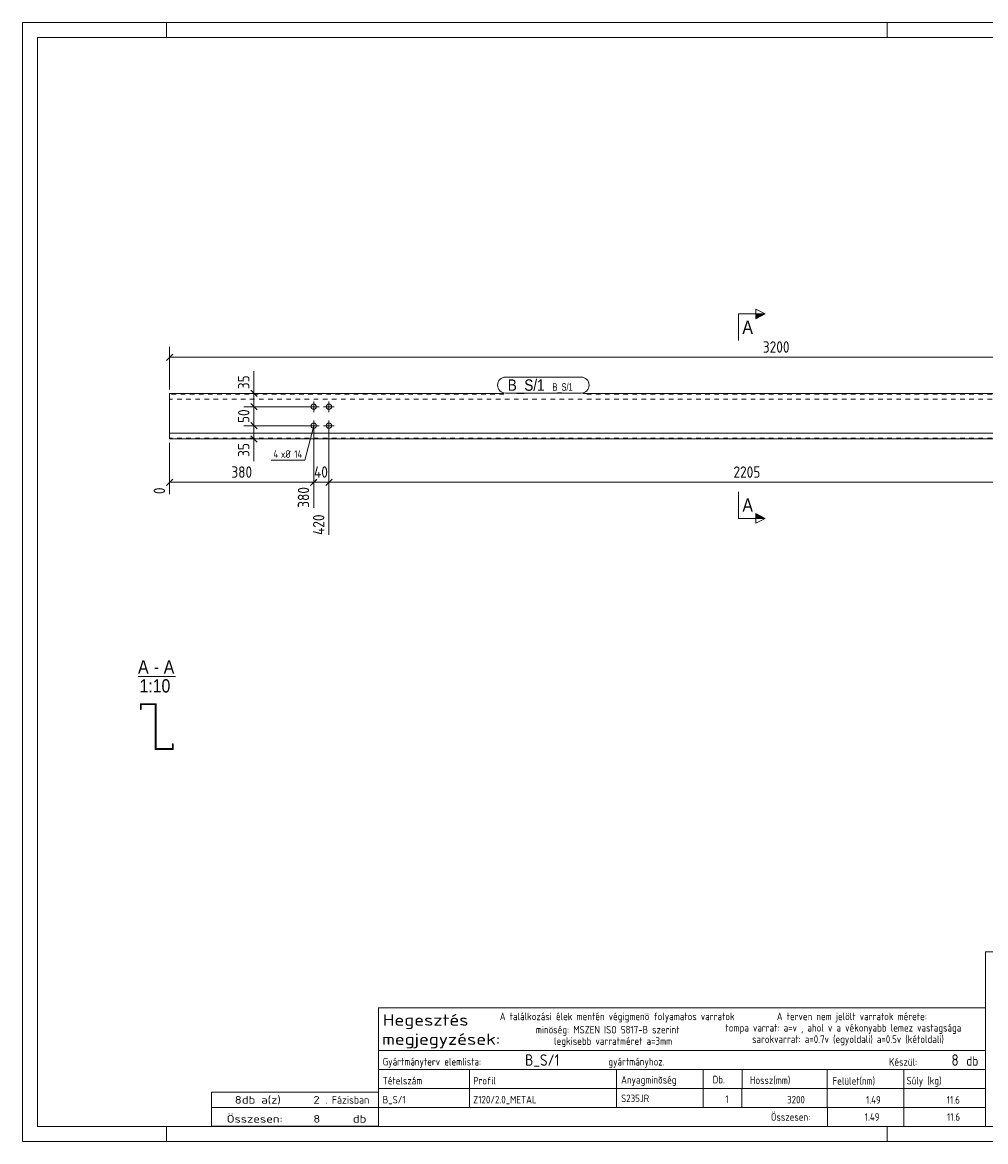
# Model space of a CAD drawing. Header units: millimetres. Extents: x 1 to 419, y 1 to 296.
# Tile 1 of 2: x 1 to 255, y 1 to 296. Entities that reach past the tile are written whole.
import ezdxf

# ---------------------------------------------------------------- set-up
doc = ezdxf.new("R2010")
doc.units = ezdxf.units.MM
doc.header["$LTSCALE"] = 0.6
doc.linetypes.add('XKITLINE00', pattern=[0])
doc.linetypes.add('XKITLINE02', pattern=[4, 2, -2])
for name, color, linetype, lineweight in [('Bolt', 7, 'Continuous', 0), ('BoltMark', 3, 'Continuous', 0), ('DrawingSheet', 5, 'Continuous', 0), ('OtherObjectType', 1, 'Continuous', 0), ('Part', 2, 'Continuous', 0), ('PartMark', 3, 'Continuous', 0), ('Section', 6, 'Continuous', 0), ('Z-DIMENSIONS', 1, 'Continuous', 0)]:
    doc.layers.add(name, color=color, linetype=linetype, lineweight=lineweight)
doc.styles.add('ARIAL', font='ARIAL.TTF')
doc.styles.add('ISOCPEUR', font='ISOCPEUR.TTF')
doc.styles.add('ROMSIM', font='ARIAL.TTF')

msp = doc.modelspace()

# ---------------------------------------------------------------- hatches: boundary and pattern name
at = {"layer": 'Section'}
for points in [[(194.3, 219.14), (196.8, 219.14), (194.3, 217.89)], [(194.3, 166.53), (196.8, 165.28), (194.3, 165.28)]]:
    msp.add_hatch(color=6, dxfattribs=at).paths.add_polyline_path(points, flags=17)

# ---------------------------------------------------------------- linework, layer by layer
at = {"layer": 'Bolt', "color": 3, "linetype": 'XKITLINE00', "lineweight": 0}
for p, q in [((77.8, 193.3), (77.8, 196.1)), ((81.8, 193.3), (81.8, 196.1)), ((76.4, 194.7), (79.2, 194.7)), ((80.4, 194.7), (83.2, 194.7)), ((76.4, 189.7), (79.2, 189.7)), ((77.8, 188.3), (77.8, 191.1)), ((80.4, 189.7), (83.2, 189.7)), ((81.8, 188.3), (81.8, 191.1))]:
    msp.add_line(p, q, dxfattribs=at)
for centre in [(77.8, 194.7), (81.8, 194.7), (77.8, 189.7), (81.8, 189.7)]:
    msp.add_circle(centre, 0.7, dxfattribs=at)
at = {"layer": 'BoltMark', "color": 4, "linetype": 'XKITLINE00', "lineweight": 0}
for p in [(77.8, 189.7), (66.56, 180.62)]:
    msp.add_line(p, (75.49, 180.62), dxfattribs=at)
at = {"layer": 'DrawingSheet', "color": 2, "linetype": 'XKITLINE00', "lineweight": 0}
for p, q in [((419, 296), (1, 296)), ((1, 296), (1, 1)), ((39, 292), (39, 296)), ((229, 292), (229, 296)), ((39, 1), (39, 5)), ((229, 1), (229, 5)), ((1, 1), (419, 1))]:
    msp.add_line(p, q, dxfattribs=at)
at = {"layer": 'DrawingSheet', "color": 3, "linetype": 'XKITLINE00', "lineweight": 0}
for p, q in [((415, 292), (5, 292)), ((5, 292), (5, 5)), ((5, 5), (415, 5))]:
    msp.add_line(p, q, dxfattribs=at)
at = {"layer": 'OtherObjectType', "color": 6, "linetype": 'XKITLINE00', "lineweight": 0}
msp.add_line((31.5, 123.63), (41.38, 123.63), dxfattribs=at)
at = {"layer": 'OtherObjectType', "color": 7, "linetype": 'XKITLINE00', "lineweight": 0}
for p, q in [((254.84, 51.05), (254.84, 6.75)), ((254.84, 51.05), (415, 51.05)), ((94.84, 25), (94.84, 36.25)), ((94.84, 36.25), (254.84, 36.25)), ((254.84, 36.25), (254.84, 25)), ((94.84, 25), (254.84, 25)), ((94.84, 25), (254.84, 25)), ((94.84, 25), (94.84, 20)), ((254.84, 25), (254.84, 20)), ((94.84, 20), (254.84, 20)), ((94.84, 20), (94.84, 15)), ((118.84, 20), (118.84, 15)), ((157.61, 15), (157.61, 20)), ((180.5, 20), (180.5, 15)), ((190.7, 20), (190.7, 15.12)), ((213.15, 20), (213.15, 15)), ((233.33, 20), (233.33, 15)), ((254.84, 20), (254.84, 15)), ((94.84, 15), (254.84, 15)), ((94.84, 15), (94.84, 10)), ((118.84, 15), (118.84, 10)), ((157.61, 10), (157.61, 15)), ((180.5, 15), (180.5, 10)), ((190.67, 15), (190.67, 10)), ((213.18, 15), (213.18, 10)), ((233.33, 15), (233.33, 10)), ((254.84, 15), (254.84, 10)), ((50.84, 10), (50.84, 14)), ((50.84, 14), (94.84, 14)), ((94.84, 10), (94.84, 14)), ((50.84, 10), (94.84, 10)), ((50.85, 5.02), (50.84, 9.99)), ((50.84, 9.98), (94.74, 9.98)), ((94.84, 10), (254.84, 10)), ((94.84, 10), (94.84, 5)), ((213.19, 10), (213.19, 5)), ((233.31, 10), (233.31, 5)), ((254.84, 10), (254.84, 5)), ((50.89, 5.03), (94.79, 5.03)), ((94.84, 5), (254.84, 5))]:
    msp.add_line(p, q, dxfattribs=at)
at = {"layer": 'Part', "color": 2, "linetype": 'XKITLINE00', "lineweight": 0}
for p, q in [((39.8, 186.2), (39.8, 198.2)), ((127.95, 198.2), (39.8, 198.2)), ((359.8, 198.2), (148.7, 198.2)), ((359.8, 187.7), (39.8, 187.7)), ((39.8, 186.2), (359.8, 186.2)), ((32.14, 114.88), (32.14, 116.38)), ((32.14, 116.38), (36.24, 116.38)), ((36.04, 116.18), (32.34, 116.18)), ((32.34, 116.18), (32.34, 114.88)), ((36.04, 104.38), (36.04, 116.18)), ((36.24, 116.38), (36.24, 104.58)), ((32.34, 114.88), (32.14, 114.88)), ((40.74, 104.38), (36.04, 104.38)), ((36.24, 104.58), (40.54, 104.58)), ((40.54, 105.88), (40.74, 105.88)), ((40.54, 104.58), (40.54, 105.88)), ((40.74, 105.88), (40.74, 104.38))]:
    msp.add_line(p, q, dxfattribs=at)
at = {"layer": 'Part', "color": 7, "linetype": 'XKITLINE02', "lineweight": 0}
for p, q in [((127.95, 198), (39.8, 198)), ((359.8, 198), (148.7, 198)), ((359.8, 196.7), (39.8, 196.7)), ((359.8, 186.4), (39.8, 186.4))]:
    msp.add_line(p, q, dxfattribs=at)
at = {"layer": 'Part', "color": 11, "linetype": 'XKITLINE00', "lineweight": 0}
for p, q in [((32.16, 114.88), (32.34, 115.06)), ((33.46, 116.18), (33.66, 116.38)), ((35.39, 116.18), (35.59, 116.38)), ((36.04, 112.97), (36.24, 113.17)), ((36.04, 111.04), (36.24, 111.24)), ((36.04, 107.17), (36.24, 107.37)), ((36.04, 105.24), (36.24, 105.44)), ((39.04, 104.38), (39.24, 104.58))]:
    msp.add_line(p, q, dxfattribs=at)
at = {"layer": 'PartMark', "color": 7, "linetype": 'XKITLINE00', "lineweight": 0}
for p, q in [((128.35, 202.5), (148.3, 202.5)), ((128.35, 198.3), (148.3, 198.3))]:
    msp.add_line(p, q, dxfattribs=at)
for centre, start, end in [((128.35, 200.4), 90, 270), ((148.3, 200.4), 270, 90)]:
    msp.add_arc(centre, 2.1, start, end, dxfattribs=at)
at = {"layer": 'Section', "color": 6, "linetype": 'XKITLINE00', "lineweight": 0}
for p, q in [((189.8, 219.14), (189.8, 212.14)), ((189.8, 219.14), (196.8, 219.14)), ((194.3, 217.89), (194.3, 220.39)), ((194.3, 220.39), (196.8, 219.14)), ((196.8, 219.14), (194.3, 217.89)), ((189.8, 165.28), (189.8, 172.28)), ((189.8, 165.28), (196.8, 165.28)), ((196.8, 165.28), (194.3, 166.53)), ((194.3, 166.53), (194.3, 164.03)), ((196.8, 165.28), (194.3, 164.03))]:
    msp.add_line(p, q, dxfattribs=at)
at = {"layer": 'Z-DIMENSIONS', "color": 7, "linetype": 'XKITLINE00', "lineweight": 0}
for p, q in [((39.8, 199.2), (39.8, 210.44)), ((40.65, 208.58), (38.95, 206.89)), ((39.8, 207.74), (359.8, 207.74)), ((62.04, 198.2), (62.04, 204.06)), ((62.04, 198.2), (62.04, 204.06)), ((76.8, 198.2), (59.34, 198.2)), ((61.19, 199.05), (62.89, 197.35)), ((62.04, 194.7), (62.04, 198.2)), ((76.8, 194.7), (59.34, 194.7)), ((76.8, 194.7), (59.34, 194.7)), ((61.19, 195.55), (62.89, 193.85)), ((61.19, 195.55), (62.89, 193.85)), ((62.04, 189.7), (62.04, 194.7)), ((76.8, 189.7), (59.34, 189.7)), ((76.8, 189.7), (59.34, 189.7)), ((61.19, 190.55), (62.89, 188.85)), ((61.44, 190.3), (62.89, 188.85)), ((62.04, 186.2), (62.04, 189.7)), ((76.8, 186.2), (59.34, 186.2)), ((61.19, 187.05), (62.89, 185.35)), ((62.04, 186.2), (62.04, 180.34)), ((62.04, 186.2), (62.04, 180.34)), ((77.8, 188.7), (77.8, 179.58)), ((77.8, 188.7), (77.8, 168.06)), ((81.8, 188.7), (81.8, 160.9)), ((81.8, 188.7), (81.8, 179.58)), ((39.8, 185.2), (39.8, 171.67)), ((40.65, 175.62), (38.95, 173.93)), ((39.8, 174.78), (77.8, 174.78)), ((78.4, 175.38), (76.95, 173.93)), ((78.65, 175.62), (77.1, 174.08)), ((77.8, 175.38), (77.8, 168.06)), ((77.8, 174.78), (81.8, 174.78)), ((82.65, 175.62), (80.95, 173.93)), ((82.65, 175.62), (80.95, 173.93)), ((81.8, 175.38), (81.8, 160.9)), ((81.8, 174.78), (302.3, 174.78))]:
    msp.add_line(p, q, dxfattribs=at)
at = {"layer": 'Z-DIMENSIONS', "color": 3}
for p in [(39.8, 207.74), (62.04, 198.2), (62.04, 194.7), (62.04, 194.7), (62.04, 189.7), (62.04, 189.7), (62.04, 186.2), (39.8, 174.78), (77.8, 174.78), (77.8, 174.78), (81.8, 174.78), (81.8, 174.78)]:
    msp.add_point(p, dxfattribs=at)

# ---------------------------------------------------------------- texts
at = {"layer": 'BoltMark', "color": 4, "style": 'ISOCPEUR', "width": 0.85}
for s, p in [('4', (67.16, 181.22)), ('xØ', (69.14, 181.22)), ('14', (72.66, 181.22))]:
    msp.add_text(s, height=2, dxfattribs=at).set_placement(p)
at = {"layer": 'OtherObjectType', "color": 6, "style": 'ARIAL', "width": 0.85}
for s, p in [('A', (31.5, 124.38)), ('A', (38.27, 124.38)), ('-', (35.66, 124.38)), ('1:10', (31.9, 119.38))]:
    msp.add_text(s, height=3.5, dxfattribs=at).set_placement(p)
at = {"layer": 'OtherObjectType', "color": 7, "style": 'ISOCPEUR'}
for s, height, width, p in [('Hegesztés', 3, 1.19, (95.99, 31.56)), ('A találkozási élek mentén végigmenö folyamatos varratok', 2, 0.85, (126.84, 33)), ('A terven nem jelölt varratok mérete:', 2, 0.85, (199.86, 33)), ('megjegyzések:', 3, 1.19, (95.84, 26.5)), ('minöség: MSZEN ISO 5817-B szerint', 2, 0.85, (136.34, 29.5)), ('tompa varrat: a=v , ahol v a vékonyabb lemez vastagsága', 2, 0.85, (186.34, 30)), ('legkisebb varratméret a=3mm', 2, 0.85, (141.16, 26.5)), ('sarokvarrat: a=0.7v (egyoldali) a=0.5v (kétoldali)', 2, 0.85, (193.34, 27)), ('db', 2.5, 0.85, (249.84, 21)), ('Gyártmányterv elemlista:                               gyártmányhoz.', 2, 0.85, (95.99, 21.06)), ('Készül:', 2, 0.85, (229.47, 21)), ('Tételszám', 2, 0.85, (95.99, 16.06)), ('Profil', 2, 0.85, (119.84, 16.06)), ('Anyagminõség', 2, 0.85, (158.83, 16.29)), ('Db.', 2, 0.85, (182.96, 16.35)), ('Hossz(mm)', 2, 0.85, (192.78, 16.2)), ('Felület(nm)', 2, 0.85, (214.56, 16)), ('Súly (kg)', 2, 0.85, (234.05, 16.06)), ('8', 2, 1.211571, (56.99, 11)), ('db a(z)', 2, 1.211571, (58.84, 11)), ('2', 2, 1.211571, (77.7, 11)), ('. Fázisban', 2, 0.935, (80.84, 11)), ('Összesen:', 2, 0.85, (198.33, 6.5)), ('Összesen:            db', 2, 1.211571, (54.84, 6)), ('8', 2, 1.211571, (77.7, 6))]:
    msp.add_text(s, height=height, dxfattribs=dict(at, width=width)).set_placement(p)
at = {"layer": 'OtherObjectType', "color": 5, "style": 'ISOCPEUR', "width": 0.85}
for s, height, p in [('B_S/1', 3, (133.52, 21)), ('8', 3, (245.89, 21)), ('B_S/1', 2, (95.99, 11.06)), ('Z120/2.0_METAL', 2, (119.84, 11.06)), ('S235JR', 2, (158.83, 11.4)), ('1', 2, (186.28, 11.17)), ('3200', 2, (202.58, 11.06)), ('1.49', 2, (223.4, 11)), ('11.6', 2, (244.68, 11)), ('1.49', 2, (223.06, 6.5)), ('11.6', 2, (244.75, 6.5))]:
    msp.add_text(s, height=height, dxfattribs=at).set_placement(p)
at = {"layer": 'PartMark', "color": 3, "style": 'ARIAL', "width": 0.85}
msp.add_text('B_S/1', height=3, dxfattribs=at).set_placement((128.95, 198.9))
at = {"layer": 'PartMark', "color": 1, "style": 'ROMSIM', "width": 0.6375}
msp.add_text('B_S/1', height=2, dxfattribs=at).set_placement((140.75, 198.9))
at = {"layer": 'Section', "color": 6, "style": 'ARIAL', "width": 0.85}
for p in [(190.8, 213.89), (190.8, 167.03)]:
    msp.add_text('A', height=3.5, dxfattribs=at).set_placement(p)
at = {"layer": 'Z-DIMENSIONS', "color": 3, "style": 'ISOCPEUR', "width": 0.85}
for s, p in [('3200', (196.19, 208.94)), ('380', (56.09, 175.98)), ('40', (77.87, 175.98)), ('2205', (188.44, 175.98))]:
    msp.add_text(s, height=3, dxfattribs=at).set_placement(p)
for s, p in [('35', (60.84, 199.32)), ('50', (60.84, 190.4)), ('35', (60.84, 181.47)), ('0', (38.6, 171.67)), ('380', (76.6, 168.06)), ('420', (80.6, 160.9))]:
    msp.add_text(s, height=3, rotation=90.0002, dxfattribs=at).set_placement(p)

doc.saveas('drawing.dxf')
